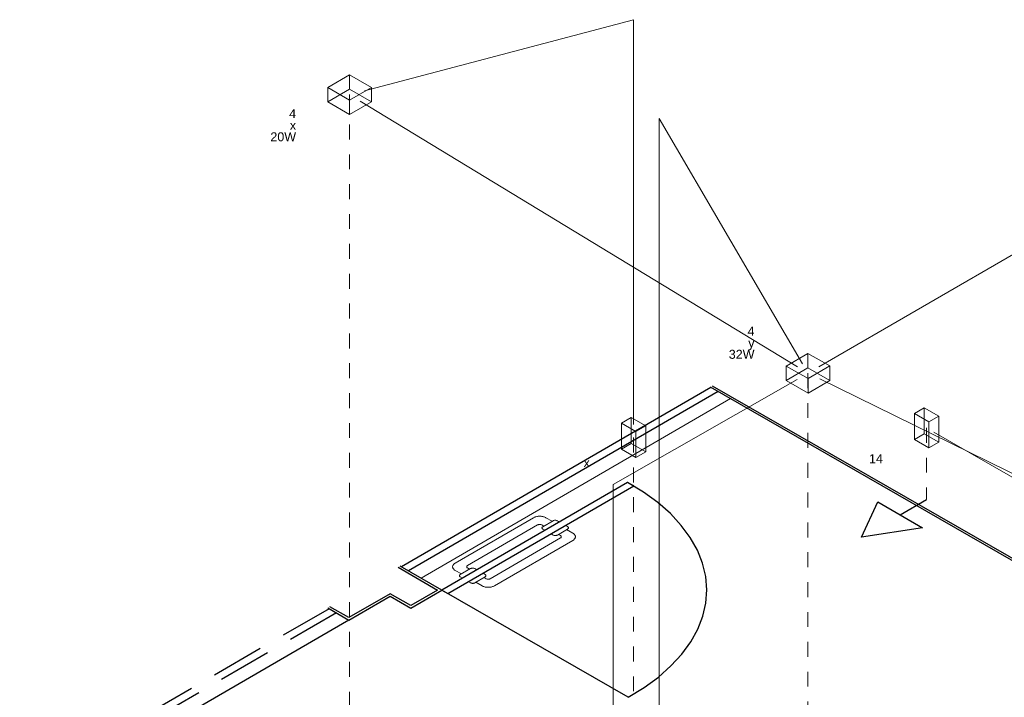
# Model space of a CAD drawing. Header units: feet. Extents: x -18 to 1038, y -110 to 48.
# Tile 3 of 199: x -7.18 to 1.07, y -84.11 to -78.43. Entities that reach past the tile are written whole.
import ezdxf

# ---------------------------------------------------------------- set-up
doc = ezdxf.new("R2010")
doc.units = ezdxf.units.FT
doc.header["$MEASUREMENT"] = 0
doc.linetypes.add('HIDDEN', pattern=[0.9525, 0.635, -0.3175])
doc.linetypes.add('JIS_02_1.2', pattern=[0.25, 0.125, -0.125])
for name, color, linetype, lineweight in [('02', 2, 'Continuous', 20), ('DI-Pontilhado', 7, 'JIS_02_1.2', 5), ('EL-Condutos', 4, 'Continuous', 5), ('EL-Conexões', 9, 'Continuous', 5), ('LOUÇAS', 1, 'Continuous', 9), ('Textos', 7, 'Continuous', 5)]:
    doc.layers.add(name, color=color, linetype=linetype, lineweight=lineweight)
for name, color, linetype in [('1', 1, 'Continuous'), ('Arq-parede-alta', 5, 'Continuous'), ('ESQUADRIAS CORTE', 3, 'Continuous'), ('JANELA', 3, 'Continuous'), ('P-SIMBOL', 5, 'Continuous'), ('porta', 3, 'Continuous'), ('PROJEÇÃO', 6, 'HIDDEN')]:
    doc.layers.add(name, color=color, linetype=linetype)
doc.styles.add('Arial', font='arial.ttf')

msp = doc.modelspace()

# ---------------------------------------------------------------- linework, layer by layer
at = {"layer": '02', "color": 251}
msp.add_line((-1.2257, -81.6084), (-3.8183, -83.1116), dxfattribs=at)
at = {"layer": '1', "color": 251}
msp.add_line((-2.0823, -84.1095), (-3.6445, -83.2115), dxfattribs=at)
msp.add_lwpolyline([(-2.0823, -84.1095), (-1.9498, -84.0284), (-1.8303, -83.9407), (-1.7249, -83.8472), (-1.6343, -83.7487), (-1.5592, -83.6459), (-1.5003, -83.5396), (-1.458, -83.4308), (-1.4326, -83.3202), (-1.4244, -83.2087), (-1.4334, -83.0973), (-1.4596, -82.9868), (-1.5027, -82.878), (-1.5624, -82.7719), (-1.6382, -82.6693), (-1.7296, -82.571), (-1.8357, -82.4778), (-1.9558, -82.3904), (-2.0889, -82.3096)], dxfattribs=at)
at = {"layer": 'Arq-parede-alta', "color": 3}
for p, q in [((-1.3957, -81.5107), (6.4117, -85.9991)), ((-3.6445, -83.2115), (-3.9937, -83.0106)), ((-3.9037, -83.3618), (-3.6445, -83.2115)), ((-4.4231, -83.4623), (-4.0775, -83.2619)), ((-4.0775, -83.2619), (-3.9037, -83.3618))]:
    msp.add_line(p, q, dxfattribs=at)
at = {"layer": 'Arq-parede-alta', "color": 3, "ltscale": 0.03}
msp.add_line((-4.6, -83.3607), (-4.4231, -83.4623), dxfattribs=at)
at = {"layer": 'DI-Pontilhado'}
for p, q in [((-4.4175, -79.0624), (-4.4175, -84.9624)), ((-0.5767, -81.3952), (-0.5767, -87.2952)), ((0.4171, -81.853), (0.4171, -82.453)), ((-2.0381, -81.9345), (-2.0381, -84.3345))]:
    msp.add_line(p, q, dxfattribs=at)
at = {"layer": 'EL-Condutos', "linetype": 'Continuous'}
for p, q in [((-2.0381, -78.4345), (-4.2918, -79.0292)), ((-2.0381, -81.826), (-2.0381, -78.4345)), ((-0.6658, -81.3411), (-4.3284, -79.1165)), ((-1.8234, -84.4535), (-1.8234, -79.262)), ((-1.8234, -79.262), (-0.6229, -81.3161)), ((2.3999, -79.6694), (-0.4854, -81.3423)), ((-0.6686, -81.4477), (-2.2085, -82.3281)), ((2.0913, -82.7044), (-0.4779, -81.4437)), ((2.4365, -83.014), (0.4779, -81.888)), ((-2.2085, -87.5196), (-2.2085, -82.3281))]:
    msp.add_line(p, q, dxfattribs=at)
at = {"layer": 'EL-Conexões'}
for p, q in [((-4.4179, -79.0173), (-4.4179, -78.8963)), ((-4.6004, -79.1231), (-4.6004, -79.0021)), ((-4.2346, -79.1226), (-4.2346, -79.0016)), ((-4.4171, -79.2285), (-4.4171, -79.1075)), ((-0.5771, -81.3501), (-0.5771, -81.2291)), ((-0.7596, -81.4559), (-0.7596, -81.3349)), ((-0.3938, -81.4555), (-0.3938, -81.3345)), ((-0.5763, -81.5613), (-0.5763, -81.4403)), ((0.3153, -81.9504), (0.3153, -81.7334)), ((0.3974, -81.9028), (0.3974, -81.6858)), ((-2.1399, -82.0319), (-2.1399, -81.8149)), ((-2.0578, -81.9843), (-2.0578, -81.7673)), ((0.4368, -82.0203), (0.4368, -81.8033)), ((0.5189, -81.9727), (0.5189, -81.7557)), ((-2.0184, -82.1018), (-2.0184, -81.8848)), ((-1.9363, -82.0542), (-1.9363, -81.8372))]:
    msp.add_line(p, q, dxfattribs=at)
for points in [[(-4.2346, -79.0016), (-4.4179, -78.8963), (-4.6004, -79.0021), (-4.4171, -79.1075), (-4.2346, -79.0016)], [(-4.2346, -79.1226), (-4.4179, -79.0173), (-4.6004, -79.1231), (-4.4171, -79.2285), (-4.2346, -79.1226)], [(-0.5763, -81.4403), (-0.3938, -81.3345), (-0.5771, -81.2291), (-0.7596, -81.3349), (-0.5763, -81.4403)], [(-0.5763, -81.5613), (-0.3938, -81.4555), (-0.5771, -81.3501), (-0.7596, -81.4559), (-0.5763, -81.5613)], [(0.5189, -81.7557), (0.3974, -81.6858), (0.3153, -81.7334), (0.4368, -81.8033), (0.5189, -81.7557)], [(-1.9363, -81.8372), (-2.0578, -81.7673), (-2.1399, -81.8149), (-2.0184, -81.8848), (-1.9363, -81.8372)], [(0.5189, -81.9727), (0.3974, -81.9028), (0.3153, -81.9504), (0.4368, -82.0203), (0.5189, -81.9727)], [(-1.9363, -82.0542), (-2.0578, -81.9843), (-2.1399, -82.0319), (-2.0184, -82.1018), (-1.9363, -82.0542)]]:
    msp.add_lwpolyline(points, dxfattribs=at)
at = {"layer": 'ESQUADRIAS CORTE', "color": 251}
msp.add_lwpolyline([(-3.5924, -83.2414), (-2.0369, -82.3395), (-2.0889, -82.3096), (-3.6445, -83.2115), (-3.5924, -83.2414)], dxfattribs=at)
at = {"layer": 'JANELA', "color": 251}
for p, q in [((-1.3783, -81.5007), (6.4464, -85.9991)), ((-4.0111, -83.0207), (-3.6791, -83.2115)), ((-3.6791, -83.2115), (-3.9038, -83.3418)), ((-4.0774, -83.242), (-4.423, -83.4424)), ((-3.9038, -83.3418), (-4.0774, -83.242)), ((-4.423, -83.4424), (-4.5826, -83.3507))]:
    msp.add_line(p, q, dxfattribs=at)
at = {"layer": 'LOUÇAS', "color": 251}
for p, q in [((-3.5326, -83.0464), (-3.4806, -83.0763)), ((-3.4028, -83.0312), (-3.4892, -83.0813)), ((-3.4114, -83.0362), (-3.4288, -83.0263)), ((-3.3508, -83.0412), (-3.3681, -83.0312)), ((-3.4891, -83.1013), (-3.4718, -83.1113)), ((-3.4023, -83.1512), (-3.4196, -83.1412)), ((-3.2812, -83.101), (-3.3676, -83.1512)), ((-3.3069, -83.1761), (-3.359, -83.1461)), ((-3.2986, -83.0711), (-3.2813, -83.081)), ((-3.2898, -83.1061), (-3.2725, -83.116))]:
    msp.add_line(p, q, dxfattribs=at)
for points in [[(-2.7201, -82.6354), (-2.7721, -82.6055), (-2.7721, -82.6055), (-2.7769, -82.603), (-2.782, -82.6007), (-2.7874, -82.5987), (-2.7931, -82.597), (-2.799, -82.5956), (-2.8051, -82.5945), (-2.8114, -82.5937), (-2.8177, -82.5933), (-2.8241, -82.5931), (-2.8306, -82.5933), (-2.8369, -82.5938), (-2.8432, -82.5946), (-2.8493, -82.5957), (-2.8552, -82.5971), (-2.8609, -82.5988), (-2.8663, -82.6008), (-2.8713, -82.6031), (-2.8761, -82.6056), (-2.8761, -82.6056), (-2.8761, -82.6056), (-3.5328, -82.9864)], [(-2.6594, -82.6403), (-2.6768, -82.6303), (-2.6768, -82.6303), (-2.6801, -82.6288), (-2.6838, -82.6275), (-2.6878, -82.6267), (-2.692, -82.6263), (-2.6963, -82.6263), (-2.7005, -82.6267), (-2.7045, -82.6276), (-2.7082, -82.6288), (-2.7114, -82.6304), (-2.7114, -82.6304), (-2.7114, -82.6304), (-2.7978, -82.6805), (-2.7978, -82.6805), (-2.8006, -82.6824), (-2.8027, -82.6845), (-2.8042, -82.6868), (-2.8049, -82.6893), (-2.8049, -82.6917), (-2.8041, -82.6942), (-2.8027, -82.6965), (-2.8005, -82.6986), (-2.7978, -82.7005), (-2.7978, -82.7005), (-2.7978, -82.7005), (-2.7804, -82.7105)], [(-3.4288, -83.0063), (-2.8412, -82.6655), (-2.8412, -82.6655), (-2.8379, -82.664), (-2.8342, -82.6627), (-2.8302, -82.6619), (-2.826, -82.6614), (-2.8218, -82.6614), (-2.8176, -82.6619), (-2.8135, -82.6627), (-2.8098, -82.6639), (-2.8066, -82.6655), (-2.8066, -82.6655), (-2.8066, -82.6655), (-2.7892, -82.6755)], [(-2.5985, -82.7052), (-2.5464, -82.7351), (-2.5464, -82.7351), (-2.5421, -82.7379), (-2.5382, -82.7408), (-2.5347, -82.7439), (-2.5317, -82.7472), (-2.5293, -82.7506), (-2.5273, -82.7541), (-2.5259, -82.7578), (-2.5251, -82.7614), (-2.5248, -82.7651), (-2.5251, -82.7688), (-2.5259, -82.7725), (-2.5273, -82.7761), (-2.5292, -82.7796), (-2.5316, -82.7831), (-2.5346, -82.7863), (-2.538, -82.7895), (-2.5419, -82.7924), (-2.5462, -82.7951), (-2.5462, -82.7951), (-2.5462, -82.7951), (-3.203, -83.176)], [(-2.6073, -82.6702), (-2.5899, -82.6802), (-2.5899, -82.6802), (-2.5872, -82.6821), (-2.585, -82.6842), (-2.5836, -82.6865), (-2.5828, -82.689), (-2.5828, -82.6914), (-2.5835, -82.6939), (-2.585, -82.6962), (-2.5871, -82.6983), (-2.5899, -82.7002), (-2.5899, -82.7002), (-2.5899, -82.7002), (-2.6763, -82.7503), (-2.6763, -82.7503), (-2.6795, -82.7519), (-2.6832, -82.7531), (-2.6872, -82.754), (-2.6914, -82.7544), (-2.6957, -82.7544), (-2.6999, -82.754), (-2.7039, -82.7532), (-2.7076, -82.7519), (-2.7109, -82.7503), (-2.7109, -82.7503), (-2.7109, -82.7503), (-2.7283, -82.7404)], [(-3.2378, -83.116), (-2.6502, -82.7753), (-2.6502, -82.7753), (-2.6475, -82.7734), (-2.6453, -82.7712), (-2.6439, -82.7689), (-2.6432, -82.7665), (-2.6432, -82.764), (-2.6439, -82.7616), (-2.6454, -82.7593), (-2.6475, -82.7572), (-2.6503, -82.7553), (-2.6503, -82.7553), (-2.6503, -82.7553), (-2.6676, -82.7453)], [(-3.5328, -82.9864), (-3.5372, -82.9891), (-3.5411, -82.9921), (-3.5445, -82.9952), (-3.5474, -82.9985), (-3.5499, -83.0019), (-3.5518, -83.0054), (-3.5532, -83.0091), (-3.554, -83.0127), (-3.5543, -83.0164), (-3.554, -83.0201), (-3.5531, -83.0238), (-3.5517, -83.0274), (-3.5498, -83.0309), (-3.5473, -83.0343), (-3.5443, -83.0376), (-3.5409, -83.0407), (-3.537, -83.0437), (-3.5326, -83.0464)], [(-3.4288, -83.0063), (-3.4316, -83.0082), (-3.4337, -83.0103), (-3.4352, -83.0126), (-3.4359, -83.015), (-3.4359, -83.0175), (-3.4351, -83.0199), (-3.4337, -83.0223), (-3.4315, -83.0244), (-3.4288, -83.0263)], [(-3.3681, -83.0312), (-3.3714, -83.0296), (-3.3751, -83.0284), (-3.3791, -83.0275), (-3.3833, -83.0271), (-3.3876, -83.0271), (-3.3918, -83.0276), (-3.3958, -83.0284), (-3.3995, -83.0296), (-3.4028, -83.0312)], [(-3.4892, -83.0813), (-3.4919, -83.0832), (-3.4941, -83.0854), (-3.4955, -83.0877), (-3.4962, -83.0901), (-3.4962, -83.0926), (-3.4955, -83.095), (-3.494, -83.0973), (-3.4919, -83.0995), (-3.4891, -83.1013)], [(-3.2812, -83.101), (-3.2785, -83.0992), (-3.2763, -83.097), (-3.2749, -83.0947), (-3.2742, -83.0923), (-3.2742, -83.0898), (-3.2749, -83.0874), (-3.2764, -83.0851), (-3.2785, -83.0829), (-3.2813, -83.081)], [(-3.2725, -83.116), (-3.2692, -83.1176), (-3.2655, -83.1188), (-3.2615, -83.1197), (-3.2573, -83.1201), (-3.253, -83.1201), (-3.2488, -83.1197), (-3.2448, -83.1188), (-3.2411, -83.1176), (-3.2378, -83.116)], [(-3.4023, -83.1512), (-3.399, -83.1528), (-3.3953, -83.154), (-3.3913, -83.1548), (-3.3871, -83.1553), (-3.3828, -83.1553), (-3.3786, -83.1548), (-3.3746, -83.154), (-3.3709, -83.1527), (-3.3676, -83.1512)], [(-3.3069, -83.1761), (-3.3022, -83.1786), (-3.2971, -83.1808), (-3.2917, -83.1828), (-3.286, -83.1845), (-3.28, -83.1859), (-3.2739, -83.187), (-3.2677, -83.1878), (-3.2613, -83.1883), (-3.2549, -83.1884), (-3.2485, -83.1883), (-3.2421, -83.1878), (-3.2359, -83.187), (-3.2298, -83.1859), (-3.2239, -83.1844), (-3.2182, -83.1827), (-3.2128, -83.1807), (-3.2077, -83.1785), (-3.203, -83.176)]]:
    msp.add_lwpolyline(points, dxfattribs=at)
at = {"layer": 'P-SIMBOL'}
for p, q in [((-0.1282, -82.7692), (0.008, -82.4733)), ((0.008, -82.4733), (0.3838, -82.6893)), ((0.1959, -82.5813), (0.4171, -82.453)), ((0.3838, -82.6893), (-0.1282, -82.7692))]:
    msp.add_line(p, q, dxfattribs=at)
at = {"layer": 'porta', "color": 251}
for p, q in [((-1.3906, -81.5136), (-3.9832, -83.0168)), ((-1.3299, -81.5486), (-3.9224, -83.0517)), ((-4.4231, -83.4623), (-7.0156, -84.9655))]:
    msp.add_line(p, q, dxfattribs=at)
at = {"layer": 'PROJEÇÃO', "color": 251, "ltscale": 0.7}
for p, q in [((-4.588, -83.3675), (-7.1805, -84.8707)), ((-4.5272, -83.4025), (-7.1198, -84.9056))]:
    msp.add_line(p, q, dxfattribs=at)

# ---------------------------------------------------------------- texts
at = {"layer": 'Textos', "char_height": 0.075, "attachment_point": 9, "line_spacing_factor": 0.6, "style": 'Arial'}
for s, insert, width in [('4', (-4.865, -79.2589), 0.116502), ('x', (-4.865, -79.3564), 0.10484), ('20W', (-4.865, -79.4539), 0.430793), ('4', (-1.0247, -81.0805), 0.116502), ('y', (-1.0247, -81.2028), 0.10484), ('32W', (-1.0247, -81.2755), 0.430793), ('14', (0.0508, -82.1488), 0.233003), ('x', (-2.4044, -82.1815), 0.10484)]:
    msp.add_mtext(s, dxfattribs=dict(at, insert=insert, width=width))

doc.saveas('drawing.dxf')
